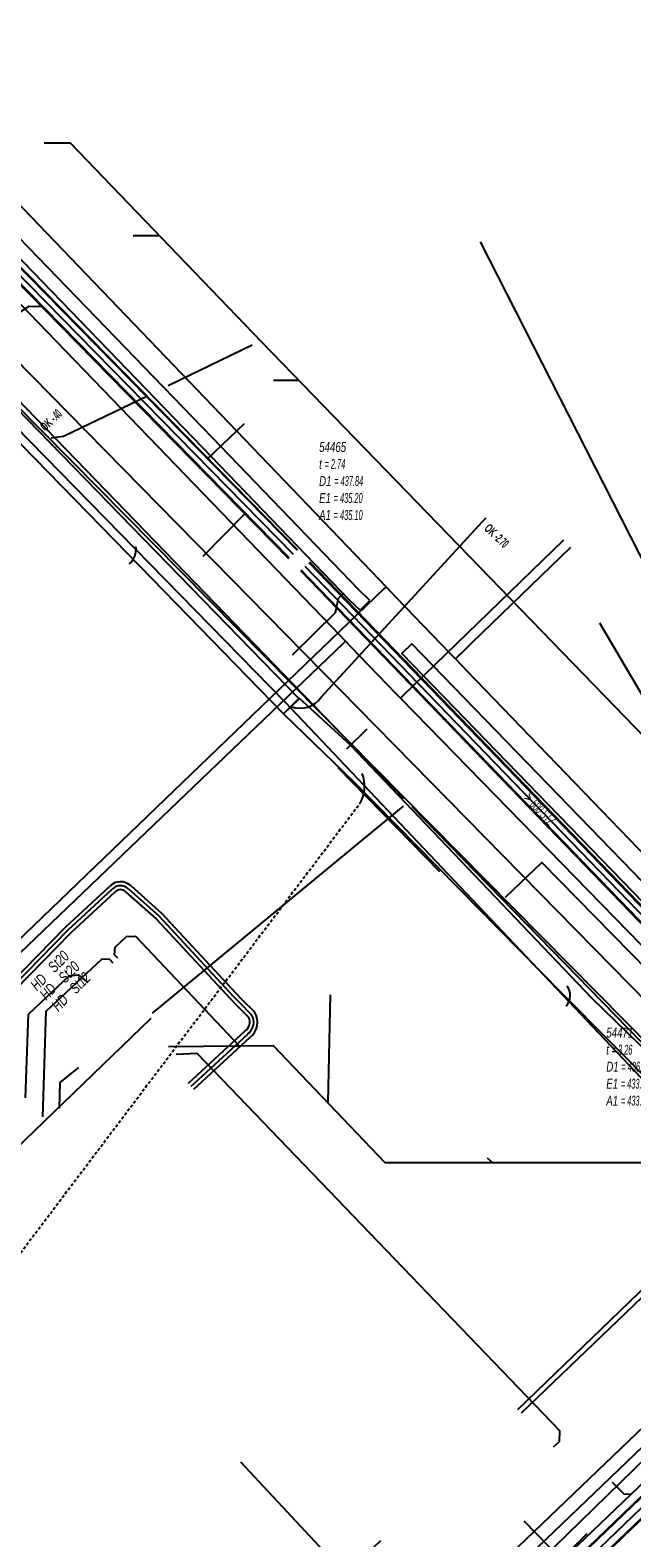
# Model space of a CAD drawing. Header units: metres. Extents: x 2695563 to 2696938, y 1260544 to 1262032.
# Tile 135 of 256: x 2696005 to 2696035, y 1261323 to 1261399. Entities that reach past the tile are written whole.
import ezdxf

# ---------------------------------------------------------------- set-up
doc = ezdxf.new("R2010")
doc.units = ezdxf.units.M
doc.linetypes.add('AUSGEZOGEN', pattern=[0])
doc.linetypes.add('STRICHLINIE2_S3', pattern=[0.25, 0.15, -0.1])
for name, color, linetype in [('AW_LK_ Haltung Text', 7, 'AUSGEZOGEN'), ('AW_LK_Haltung', 24, 'AUSGEZOGEN'), ('AW_LK_Normschacht Text', 24, 'AUSGEZOGEN'), ('EW_Hoehenpunkt_Text', 7, 'AUSGEZOGEN'), ('EW_LK_Trasseabs', 1, 'AUSGEZOGEN'), ('EW_LK_Trasserand', 1, 'AUSGEZOGEN'), ('FM_LK_SW_TRASSEKANTE', 94, 'AUSGEZOGEN'), ('GA_LK_Leitung', 32, 'AUSGEZOGEN'), ('GA_LK_Leitung_Text', 32, 'AUSGEZOGEN'), ('TV_LK_LEITUNG', 92, 'AUSGEZOGEN'), ('WA_LK_Leitung', 171, 'AUSGEZOGEN')]:
    doc.layers.add(name, color=color, linetype=linetype)
doc.styles.add('ARIAL', font='arial.ttf')
doc.styles.add('ARIALNARROW', font='ARIALN.TTF')
pattern_1 = [(0, (2708005, 1273150), (6075, 6075), [6075, -6075]), (90, (2708005, 1273150), (-6075, 6075), [6075, -6075])]

# ---------------------------------------------------------------- blocks, each defined once
blk = doc.blocks.new('COMPLEXOBJECT_1579')
at = {"layer": 'GA_LK_Leitung', "color": 32, "linetype": 'AUSGEZOGEN', "transparency": 33554687}
for points in [[(5988.203, 11337.23), (5992.816, 11341.085), (5997.124, 11345.228), (6001.408, 11349.42), (6005.598, 11353.696), (6007.831, 11355.758)], [(6008.644, 11355.774), (6010.184, 11354.407), (6013.957, 11350.333), (6014.232, 11350.051), (6014.885, 11349.399)], [(6014.671, 11348.403), (6011.962, 11345.899), (6011.815, 11345.763)]]:
    blk.add_lwpolyline(points, dxfattribs=at)
for centre, radius, start, end in [((6008.245, 11355.365), 0.571, 45.73694, 136.51795), ((6014.24, 11349.017), 0.75, 305.10235, 30.64529)]:
    blk.add_arc(centre, radius, start, end, dxfattribs=at)
blk = doc.blocks.new('COMPLEXOBJECT_1580')
at = {"layer": 'GA_LK_Leitung', "color": 32, "linetype": 'AUSGEZOGEN', "transparency": 33554687}
blk.add_line((6014.781, 11348.233), (6011.951, 11345.616), dxfattribs=at)
for points in [[(5988.074, 11337.383), (5992.682, 11341.234), (5996.985, 11345.372), (6001.267, 11349.561), (6005.459, 11353.84), (6007.691, 11355.901)], [(6008.78, 11355.921), (6010.324, 11354.55), (6014.102, 11350.471), (6014.374, 11350.192), (6015.028, 11349.539)]]:
    blk.add_lwpolyline(points, dxfattribs=at)
for centre, radius, start, end in [((6008.246, 11355.365), 0.771, 46.14782, 135.95647), ((6014.227, 11349.014), 0.958, 305.36293, 33.21769)]:
    blk.add_arc(centre, radius, start, end, dxfattribs=at)
blk = doc.blocks.new('COMPLEXOBJECT_1581')
at = {"layer": 'GA_LK_Leitung', "color": 32, "linetype": 'AUSGEZOGEN', "transparency": 33554687}
blk.add_line((6014.565, 11348.578), (6011.679, 11345.91), dxfattribs=at)
for points in [[(5988.331, 11337.076), (5992.95, 11340.936), (5997.263, 11345.084), (6001.549, 11349.279), (6005.737, 11353.552), (6007.972, 11355.616)], [(6008.507, 11355.628), (6010.044, 11354.264), (6013.812, 11350.195), (6014.09, 11349.91), (6014.742, 11349.259)]]:
    blk.add_lwpolyline(points, dxfattribs=at)
for centre, radius, start, end in [((6008.245, 11355.365), 0.371, 45.12106, 137.44879), ((6014.233, 11349.028), 0.559, 306.44049, 24.42053)]:
    blk.add_arc(centre, radius, start, end, dxfattribs=at)
blk = doc.blocks.new('COMPLEXOBJECT_1763')
at = {"layer": 'EW_LK_Trasserand', "color": 1, "linetype": 'AUSGEZOGEN', "transparency": 33554687}
for points in [[(5979.125, 11395.927), (5977.813, 11395.221), (5978.413, 11394.557)], [(5978.413, 11394.557), (5978.716, 11394.098), (5979.267, 11394.447)], [(5989.03, 11392.907), (5990.895, 11390.988), (6003.241, 11378.282), (6008.597, 11372.77), (6016.5, 11364.636), (6017.289, 11365.403), (6009.409, 11373.513), (6004.104, 11378.972), (5991.687, 11391.752), (5989.564, 11393.937)]]:
    blk.add_lwpolyline(points, dxfattribs=at)
for centre, radius, start, end in [((5982.998, 11387.867), 8.942, 42.75008, 115.66417), ((5983.219, 11387.783), 7.748, 41.40375, 120.66848)]:
    blk.add_arc(centre, radius, start, end, dxfattribs=at)
blk = doc.blocks.new('COMPLEXOBJECT_1927')
at = {"layer": 'EW_LK_Trasseabs', "color": 1, "linetype": 'AUSGEZOGEN', "transparency": 33554687}
blk.add_lwpolyline([(6034.104, 11325.101), (6036.351, 11327.248), (6042.776, 11333.307)], dxfattribs=at)
blk.add_arc((6040.156, 11335.668), 3.527, 317.97818, 10.21718, dxfattribs=at)
blk = doc.blocks.new('COMPLEXOBJECT_2171')
at = {"layer": 'EW_LK_Trasseabs', "color": 1, "linetype": 'AUSGEZOGEN', "transparency": 33554687}
blk.add_line((6018.413, 11365.496), (6026.569, 11374.387), dxfattribs=at)
blk.add_arc((6017.364, 11366.181), 1.253, 247.98907, 326.8307, dxfattribs=at)

msp = doc.modelspace()

# ---------------------------------------------------------------- hatches: boundary and pattern name
at = {"layer": 'EW_LK_Trasserand', "lineweight": 18, "transparency": 33554687}
h = msp.add_hatch(dxfattribs=at)
h.set_pattern_fill('MUSTER', color=1, scale=6075, style=0, pattern_type=2)
h.set_pattern_definition(pattern_1)
h.paths.add_polyline_path([(2696021.835, 1261370.2), (2696021.291, 1261370.729), (2696013.86, 1261378.448), (2695996.219, 1261396.704), (2695991.948, 1261401.104), (2695991.446, 1261400.616), (2695995.716, 1261396.217), (2696013.356, 1261377.962), (2696020.794, 1261370.235), (2696021.347, 1261369.698)], flags=0)
h = msp.add_hatch(dxfattribs=at)
h.set_pattern_fill('MUSTER', color=1, scale=6075, style=0, pattern_type=2)
h.set_pattern_definition(pattern_1)
h.paths.add_polyline_path([(2695979.383, 1261394.367), (2695979.686, 1261393.908), (2695980.237, 1261394.257), (2695980.538, 1261394.427), (2695980.847, 1261394.583), (2695981.162, 1261394.725), (2695981.483, 1261394.853), (2695981.81, 1261394.966), (2695982.141, 1261395.065), (2695982.476, 1261395.149), (2695982.815, 1261395.218), (2695983.157, 1261395.272), (2695983.5, 1261395.31), (2695983.845, 1261395.333), (2695984.191, 1261395.341), (2695984.536, 1261395.333), (2695984.881, 1261395.31), (2695985.225, 1261395.271), (2695985.566, 1261395.217), (2695985.905, 1261395.148), (2695986.241, 1261395.064), (2695986.572, 1261394.965), (2695986.898, 1261394.851), (2695987.219, 1261394.723), (2695987.534, 1261394.581), (2695987.843, 1261394.425), (2695988.144, 1261394.255), (2695988.437, 1261394.072), (2695988.722, 1261393.876), (2695988.998, 1261393.667), (2695989.264, 1261393.447), (2695989.52, 1261393.215), (2695989.766, 1261392.971), (2695990, 1261392.717), (2695991.865, 1261390.798), (2696004.211, 1261378.092), (2696009.567, 1261372.58), (2696017.47, 1261364.446), (2696018.259, 1261365.213), (2696010.379, 1261373.323), (2696005.074, 1261378.782), (2695992.657, 1261391.562), (2695990.534, 1261393.747), (2695990.279, 1261394.011), (2695990.014, 1261394.265), (2695989.739, 1261394.508), (2695989.453, 1261394.739), (2695989.159, 1261394.958), (2695988.856, 1261395.165), (2695988.544, 1261395.359), (2695988.225, 1261395.54), (2695987.899, 1261395.709), (2695987.566, 1261395.863), (2695987.227, 1261396.004), (2695986.883, 1261396.131), (2695986.533, 1261396.243), (2695986.18, 1261396.341), (2695985.822, 1261396.425), (2695985.462, 1261396.493), (2695985.098, 1261396.547), (2695984.733, 1261396.586), (2695984.367, 1261396.61), (2695984, 1261396.619), (2695983.633, 1261396.613), (2695983.267, 1261396.592), (2695982.902, 1261396.555), (2695982.538, 1261396.504), (2695982.177, 1261396.438), (2695981.819, 1261396.357), (2695981.465, 1261396.262), (2695981.114, 1261396.152), (2695980.769, 1261396.027), (2695980.429, 1261395.889), (2695980.095, 1261395.737), (2695978.783, 1261395.031)], flags=0)
h = msp.add_hatch(dxfattribs=at)
h.set_pattern_fill('MUSTER', color=1, scale=6075, style=0, pattern_type=2)
h.set_pattern_definition(pattern_1)
h.paths.add_polyline_path([(2696047.906, 1261343.29), (2696023.966, 1261368.001), (2696023.463, 1261367.514), (2696047.403, 1261342.802)], flags=0)
h = msp.add_hatch(dxfattribs=at)
h.set_pattern_fill('MUSTER', color=1, scale=6075, style=0, pattern_type=2)
h.set_pattern_definition(pattern_1)
h.paths.add_polyline_path([(2696017.474, 1261364.456), (2696021.052, 1261360.999), (2696031.541, 1261350.31), (2696038.914, 1261342.902), (2696039.871, 1261341.735), (2696041.688, 1261339.954), (2696042.32, 1261340.586), (2696039.41, 1261343.362), (2696036.663, 1261346.563), (2696033.077, 1261350.044), (2696020.858, 1261362.865), (2696018.266, 1261365.243)], flags=0)
h = msp.add_hatch(dxfattribs=at)
h.set_pattern_fill('MUSTER', color=1, scale=6075, style=0, pattern_type=2)
h.set_pattern_definition(pattern_1)
h.paths.add_polyline_path([(2696004.213, 1261297.018), (2696016.882, 1261309.183), (2696025.835, 1261317.905), (2696041.426, 1261332.853), (2696040.942, 1261333.359), (2696025.349, 1261318.409), (2696016.395, 1261309.686), (2696003.729, 1261297.524)], flags=0)

# ---------------------------------------------------------------- linework, layer by layer
at = {"layer": 'AW_LK_Haltung', "linetype": 'AUSGEZOGEN', "transparency": 33554687}
for p, q in [((2695988.618, 1261402.035), (2696017.728, 1261372.323)), ((2695988.633, 1261402.049), (2696017.743, 1261372.337)), ((2695988.647, 1261402.063), (2696017.757, 1261372.351)), ((2695989.047, 1261402.455), (2696018.157, 1261372.743)), ((2695989.061, 1261402.469), (2696018.171, 1261372.757)), ((2695989.076, 1261402.483), (2696018.186, 1261372.771)), ((2696018.326, 1261371.714), (2696045.646, 1261343.382)), ((2696018.341, 1261371.728), (2696045.661, 1261343.396)), ((2696018.356, 1261371.742), (2696045.676, 1261343.41)), ((2696018.758, 1261372.13), (2696046.078, 1261343.798)), ((2696018.773, 1261372.144), (2696046.093, 1261343.812)), ((2696018.788, 1261372.158), (2696046.108, 1261343.826)), ((2696045.329, 1261334.174), (2696014.28, 1261304.324)), ((2696045.344, 1261334.159), (2696014.294, 1261304.309)), ((2696045.358, 1261334.144), (2696014.308, 1261304.293)), ((2696045.884, 1261333.598), (2696014.818, 1261303.731)), ((2696045.898, 1261333.583), (2696014.832, 1261303.715)), ((2696045.913, 1261333.568), (2696014.846, 1261303.7))]:
    msp.add_line(p, q, dxfattribs=at)
at = {"layer": 'AW_LK_Haltung', "color": 255, "transparency": 33554687}
for p, q in [((2695988.847, 1261402.259), (2696017.957, 1261372.547)), ((2696018.557, 1261371.936), (2696045.877, 1261343.604)), ((2696045.621, 1261333.871), (2696014.563, 1261304.012))]:
    msp.add_line(p, q, dxfattribs=at)
at = {"layer": 'AW_LK_Haltung', "color": 24, "linetype": 'AUSGEZOGEN', "transparency": 33554687}
for p, q in [((2696009.849, 1261388.69), (2696011.169, 1261388.69)), ((2696016.333, 1261383.325), (2696043.842, 1261354.898)), ((2696016.957, 1261381.357), (2696018.193, 1261381.357)), ((2696015.485, 1261379.155), (2696013.612, 1261377.36)), ((2696013.406, 1261372.435), (2696015.535, 1261374.6)), ((2696033.474, 1261369.069), (2696036.206, 1261364.416)), ((2696019.829, 1261350.213), (2696019.715, 1261344.774)), ((2696027.781, 1261341.95), (2696028.094, 1261341.693)), ((2696029.516, 1261329.032), (2696037.667, 1261336.852))]:
    msp.add_line(p, q, dxfattribs=at)
for points in [[(2696005.351, 1261393.38), (2696006.67, 1261393.38), (2696016.333, 1261383.325)], [(2695993.393, 1261377.895), (2696004.598, 1261385.111), (2696005.243, 1261385.099)], [(2696009.074, 1261352.065), (2696008.914, 1261352.238), (2696008.942, 1261352.623), (2696009.525, 1261353.172), (2696009.979, 1261353.185), (2696015.23, 1261347.629)], [(2696005.285, 1261344.029), (2696005.445, 1261349.391), (2696008.294, 1261352.043), (2696008.654, 1261352.02), (2696008.829, 1261351.84)], [(2696004.408, 1261345.004), (2696004.558, 1261349.234), (2696006.619, 1261351.173), (2696007.069, 1261351.222), (2696007.559, 1261350.834)], [(2696011.653, 1261347.591), (2696016.952, 1261347.648), (2696022.593, 1261341.725), (2696037.437, 1261341.725)], [(2696031.142, 1261327.309), (2696031.439, 1261327.576), (2696031.462, 1261328.127), (2696013.103, 1261347.236), (2696012.032, 1261347.199)], [(2696006.126, 1261344.463), (2696006.167, 1261345.768), (2696007.103, 1261346.539)], [(2696029.332, 1261329.208), (2696037.352, 1261336.936), (2696037.511, 1261341.241), (2696037.679, 1261341.41)], [(2696015.293, 1261326.546), (2696020.434, 1261321.028), (2696020.785, 1261321.028), (2696022.398, 1261322.573)], [(2696032.831, 1261322.897), (2696028.595, 1261318.649), (2696028.608, 1261318.019)]]:
    msp.add_lwpolyline(points, dxfattribs=at)
at = {"layer": 'EW_LK_Trasseabs', "color": 1, "linetype": 'AUSGEZOGEN', "transparency": 33554687}
for p, q in [((2696040.215, 1261345.407), (2695995.988, 1261390.468)), ((2696011.633, 1261381.083), (2696015.889, 1261383.143)), ((2696027.539, 1261374.197), (2696027.728, 1261374.393)), ((2696020.683, 1261362.686), (2696021.704, 1261363.691)), ((2696025.378, 1261356.45), (2696020.241, 1261361.715)), ((2696030.552, 1261356.926), (2696028.69, 1261355.146)), ((2696043.486, 1261343.699), (2696030.552, 1261356.926)), ((2696034.734, 1261324.899), (2696034.133, 1261325.5)), ((2696035.074, 1261324.911), (2696034.734, 1261324.899))]:
    msp.add_line(p, q, dxfattribs=at)
at = {"layer": 'EW_LK_Trasseabs', "color": 1, "linetype": 'STRICHLINIE2_S3', "transparency": 33554687}
msp.add_line((2696002.802, 1261335.35), (2696021.347, 1261359.926), dxfattribs=at)
at = {"layer": 'EW_LK_Trasseabs', "color": 1, "linetype": 'AUSGEZOGEN', "transparency": 33554687}
for points in [[(2696005.711, 1261378.445), (2696006.33, 1261378.517), (2696010.582, 1261380.575)], [(2696017.931, 1261367.451), (2696020.106, 1261369.585), (2696020.255, 1261370.316), (2696020.485, 1261370.541)], [(2696012.751, 1261305.158), (2696015.237, 1261305.946), (2696018.157, 1261308.726), (2696035.074, 1261324.911)]]:
    msp.add_lwpolyline(points, dxfattribs=at)
for centre, radius, start, end in [((2696009.064, 1261372.774), 0.939, 309.3236, 9.86191), ((2696019.867, 1261360.783), 1.71, 329.91882, 21.98067), ((2696031.131, 1261350.186), 0.853, 319.74994, 35.07989)]:
    msp.add_arc(centre, radius, start, end, dxfattribs=at)
at = {"layer": 'EW_LK_Trasserand', "color": 1, "linetype": 'AUSGEZOGEN', "transparency": 33554687}
for points in [[(2696021.835, 1261370.2), (2696021.291, 1261370.729), (2696013.86, 1261378.448), (2695996.219, 1261396.704), (2695991.948, 1261401.104), (2695991.446, 1261400.616), (2695995.716, 1261396.217), (2696013.356, 1261377.962), (2696020.794, 1261370.235), (2696021.347, 1261369.698), (2696021.835, 1261370.2)], [(2696047.906, 1261343.29), (2696023.966, 1261368.001), (2696023.463, 1261367.514), (2696047.403, 1261342.802), (2696047.906, 1261343.29)], [(2696017.474, 1261364.456), (2696021.052, 1261360.999), (2696031.541, 1261350.31), (2696038.914, 1261342.902), (2696039.871, 1261341.735), (2696041.688, 1261339.954), (2696042.32, 1261340.586), (2696039.41, 1261343.362), (2696036.663, 1261346.563), (2696033.077, 1261350.044), (2696020.858, 1261362.865), (2696018.266, 1261365.243), (2696017.474, 1261364.456)], [(2696004.213, 1261297.018), (2696016.882, 1261309.183), (2696025.835, 1261317.905), (2696041.426, 1261332.853), (2696040.942, 1261333.359), (2696025.349, 1261318.409), (2696016.395, 1261309.686), (2696003.729, 1261297.524), (2696004.213, 1261297.018)]]:
    msp.add_lwpolyline(points, close=True, dxfattribs=at)
at = {"layer": 'FM_LK_SW_TRASSEKANTE', "color": 94, "linetype": 'AUSGEZOGEN', "transparency": 33554687}
for p, q in [((2695999.278, 1261385.274), (2696023.55, 1261360.186)), ((2696023.527, 1261359.779), (2696010.814, 1261349.29)), ((2696023.968, 1261359.756), (2696039.94, 1261343.355))]:
    msp.add_line(p, q, dxfattribs=at)
msp.add_lwpolyline([(2696010.755, 1261349.016), (2695999.42, 1261338.09), (2695998.58, 1261337.29)], dxfattribs=at)
at = {"layer": 'GA_LK_Leitung', "color": 32, "linetype": 'AUSGEZOGEN', "transparency": 33554687}
for points in [[(2696026.174, 1261367.238), (2696025.921, 1261367.501), (2696023.199, 1261370.338), (2696022.666, 1261370.893), (2696022.32, 1261371.254), (2695995.877, 1261398.811), (2695995.704, 1261398.992)], [(2696026.174, 1261367.238), (2696026.356, 1261367.414), (2696026.464, 1261367.518), (2696026.724, 1261367.769), (2696027.007, 1261368.043), (2696032.028, 1261372.892)], [(2696022.666, 1261370.893), (2696022.531, 1261370.763), (2695999.931, 1261349.039), (2695989.162, 1261338.759), (2695988.969, 1261338.575)], [(2696026.174, 1261367.238), (2696026.755, 1261366.634), (2696046.81, 1261345.83)]]:
    msp.add_lwpolyline(points, dxfattribs=at)
at = {"layer": 'TV_LK_LEITUNG', "color": 92, "linetype": 'AUSGEZOGEN', "transparency": 33554687}
msp.add_line((2696041.532, 1261360.668), (2696027.454, 1261388.368), dxfattribs=at)
for points in [[(2695954.521, 1261432.817), (2695982.78, 1261401.523), (2696040.347, 1261343.241), (2696043.85, 1261339.695), (2696045.936, 1261332.298), (2696055.988, 1261322.246), (2696059.781, 1261323.763), (2696065.092, 1261322.246), (2696142.093, 1261264.021), (2696182.3, 1261233.107), (2696188.748, 1261226.788), (2696191.783, 1261223.814), (2696284.336, 1261154.968), (2696287.921, 1261155.02)], [(2695976.882, 1261392.756), (2695980.551, 1261395.144), (2695981.874, 1261395.616), (2695983.414, 1261395.873), (2695984.974, 1261395.839), (2695986.501, 1261395.516), (2695987.941, 1261394.914), (2695988.95, 1261394.28), (2695989.859, 1261393.51), (2696001.572, 1261381.376), (2696017.554, 1261365.052), (2696039.827, 1261341.512)], [(2696023.87, 1261316.723), (2696026.479, 1261317.649), (2696037.234, 1261328.133)]]:
    msp.add_lwpolyline(points, dxfattribs=at)
at = {"layer": 'WA_LK_Leitung', "color": 7, "linetype": 'AUSGEZOGEN', "transparency": 33554687}
msp.add_line((2696032.559, 1261320.581), (2696029.65, 1261323.541), dxfattribs=at)
for points in [[(2695993.656, 1261395.983), (2695993.825, 1261395.813), (2695996.7, 1261392.93), (2696019.884, 1261368.893), (2696020.618, 1261368.133), (2696020.871, 1261367.87), (2696023.183, 1261365.473), (2696023.394, 1261365.255), (2696024.125, 1261364.504), (2696046.39, 1261341.667), (2696049.872, 1261338.133)], [(2696023.394, 1261365.255), (2696023.528, 1261365.385), (2696031.667, 1261373.264)], [(2696020.618, 1261368.133), (2696020.482, 1261368.003), (2695994.107, 1261342.757)]]:
    msp.add_lwpolyline(points, dxfattribs=at)

# ---------------------------------------------------------------- block references
at = {"layer": 'EW_LK_Trasseabs', "color": 1, "linetype": 'AUSGEZOGEN', "lineweight": -3, "transparency": 33554687}
for name in ['COMPLEXOBJECT_2171', 'COMPLEXOBJECT_1927']:
    msp.add_blockref(name, (2690000.97, 1249999.81), dxfattribs=at)
at = {"layer": 'EW_LK_Trasserand', "color": 1, "linetype": 'AUSGEZOGEN', "lineweight": -3, "transparency": 33554687}
msp.add_blockref('COMPLEXOBJECT_1763', (2690000.97, 1249999.81), dxfattribs=at)
at = {"layer": 'GA_LK_Leitung', "color": 32, "linetype": 'AUSGEZOGEN', "lineweight": -3, "transparency": 33554687}
for name in ['COMPLEXOBJECT_1580', 'COMPLEXOBJECT_1579', 'COMPLEXOBJECT_1581']:
    msp.add_blockref(name, (2690000.97, 1249999.81), dxfattribs=at)

# ---------------------------------------------------------------- texts
at = {"layer": 'AW_LK_ Haltung Text', "color": 24, "transparency": 33554687, "insert": (2696030.434, 1261359.637), "char_height": 0.55705, "width": 2.75543, "attachment_point": 5, "rotation": 313.9947, "style": 'ARIAL'}
msp.add_mtext('\\A1;{\\fArial|i1|b0;\\H0.557054;\\W0.700000;\\C24;> \\W0.490000;600 STZ}\\P', dxfattribs=at)
at = {"layer": 'AW_LK_Normschacht Text', "color": 24, "transparency": 33554687, "char_height": 0.50641, "attachment_point": 1, "line_spacing_factor": 1.024096, "style": 'ARIAL'}
for s, insert, width in [('\\A1;{\\fArial|i1|b0;\\H0.506413;\\W0.694500;\\C24;54465}\\P{\\fArial|i1|b0;\\H0.505000;\\W0.694500;\\C24;t \\W0.486150;= 2.74}\\P{\\fArial|i1|b0;\\H0.505000;\\W0.694500;\\C24;D1 \\W0.486150;= 437.84}\\P{\\fArial|i1|b0;\\H0.505000;\\W0.694500;\\C24;E1 \\W0.486150;= 435.20}\\P{\\fArial|i1|b0;\\H0.505000;\\W0.694500;\\C24;A1 \\W0.486150;= 435.10}\\P', (2696019.274, 1261378.228), 2.83806), ('\\A1;{\\fArial|i1|b0;\\H0.506413;\\W0.694273;\\C24;54471}\\P{\\fArial|i1|b0;\\H0.505000;\\W0.694273;\\C24;t \\W0.485991;= 3.26}\\P{\\fArial|i1|b0;\\H0.505000;\\W0.694273;\\C24;D1 \\W0.485991;= 436.99}\\P{\\fArial|i1|b0;\\H0.505000;\\W0.694273;\\C24;E1 \\W0.485991;= 433.78}\\P{\\fArial|i1|b0;\\H0.505000;\\W0.694273;\\C24;A1 \\W0.485991;= 433.73}\\P', (2696033.815, 1261348.554), 2.8337)]:
    msp.add_mtext(s, dxfattribs=dict(at, insert=insert, width=width))
at = {"layer": 'EW_Hoehenpunkt_Text', "color": 1, "transparency": 33554687, "char_height": 0.45675, "attachment_point": 4, "style": 'ARIALNARROW'}
for s, insert, width, rotation in [('\\A1;{\\fArial Narrow|i0|b1;\\H0.456750;\\W0.700000;\\C1;OK \\W0.490000;-.40}\\P', (2696005.255, 1261378.908), 1.44034, 44.1765), ('\\A1;{\\fArial Narrow|i0|b1;\\H0.456750;\\W0.700000;\\C1;OK \\W0.490000;-2.70}\\P', (2696027.756, 1261373.963), 1.64246, 316.1142)]:
    msp.add_mtext(s, dxfattribs=dict(at, insert=insert, width=width, rotation=rotation))
at = {"layer": 'GA_LK_Leitung_Text', "color": 32, "transparency": 33554687, "char_height": 0.55825, "attachment_point": 5, "rotation": 45.5823, "style": 'ARIAL'}
for s, insert, width in [('\\A1;{\\fArial|i1|b0;\\H0.558250;\\W0.700000;\\C32;St20}\\P', (2696006.076, 1261351.901), 1.32194), ('\\A1;{\\fArial|i1|b0;\\H0.558250;\\W0.700000;\\C32;St20}\\P', (2696006.613, 1261351.366), 1.32194), ('\\A1;{\\fArial|i1|b0;\\H0.558250;\\W0.700000;\\C32;HD}\\P', (2696005.07, 1261350.86), 0.99019), ('\\A1;{\\fArial|i1|b0;\\H0.558250;\\W0.700000;\\C32;St12}\\P', (2696007.163, 1261350.818), 1.31687), ('\\A1;{\\fArial|i1|b0;\\H0.558250;\\W0.700000;\\C32;HD}\\P', (2696005.548, 1261350.386), 0.99019), ('\\A1;{\\fArial|i1|b0;\\H0.558250;\\W0.700000;\\C32;HD}\\P', (2696006.149, 1261349.82), 0.99019)]:
    msp.add_mtext(s, dxfattribs=dict(at, insert=insert, width=width))

doc.saveas('drawing.dxf')
